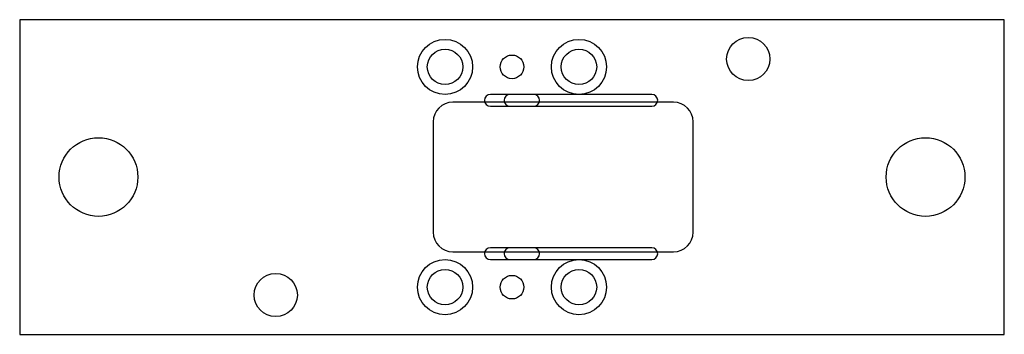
# Model space of a CAD drawing. Header units: millimetres. Extents: x -125 to 125, y -40 to 40.
import ezdxf

# ---------------------------------------------------------------- set-up
doc = ezdxf.new("R2010")
doc.units = ezdxf.units.MM

msp = doc.modelspace()

# ---------------------------------------------------------------- linework, layer by layer
at = {"layer": 'COUNTERBORE'}
for centre in [(-17, 28), (17, 28), (-17, -28), (17, -28)]:
    msp.add_circle(centre, 7, dxfattribs=at)
at = {"layer": 'HOLES'}
for centre, radius in [((60, 30), 5.5), ((-17, 28), 4.5), ((17, 28), 4.5), ((0, 28), 3), ((-105, 0), 10), ((105, 0), 10), ((-60, -30), 5.5), ((-17, -28), 4.5), ((0, -28), 3), ((17, -28), 4.5)]:
    msp.add_circle(centre, radius, dxfattribs=at)
at = {"layer": 'OUTLINE'}
for p, q in [((125, 40), (-125, 40)), ((-125, 40), (-125, -40)), ((125, -40), (125, 40)), ((41, 19), (-15, 19)), ((-20, 14), (-20, -14)), ((46, -14), (46, 14)), ((-15, -19), (41, -19)), ((-125, -40), (125, -40))]:
    msp.add_line(p, q, dxfattribs=at)
for centre, start, end in [((-15, 14), 90, 180), ((41, 14), 0, 90), ((-15, -14), 180, 270), ((41, -14), 270, 360)]:
    msp.add_arc(centre, 5, start, end, dxfattribs=at)
at = {"layer": 'POCKET'}
for p, q in [((5.5, 21), (-5.5, 21)), ((35.5, 21), (-0.5, 21)), ((-7, 19.5), (-7, 19.5)), ((-5.5, 18), (5.5, 18)), ((-2, 19.5), (-2, 19.5)), ((-0.5, 18), (35.5, 18)), ((7, 19.5), (7, 19.5)), ((37, 19.5), (37, 19.5)), ((-7, -19.5), (-7, -19.5)), ((5.5, -18), (-5.5, -18)), ((-2, -19.5), (-2, -19.5)), ((35.5, -18), (-0.5, -18)), ((7, -19.5), (7, -19.5)), ((37, -19.5), (37, -19.5)), ((-5.5, -21), (5.5, -21)), ((-0.5, -21), (35.5, -21))]:
    msp.add_line(p, q, dxfattribs=at)
for centre, start, end in [((-5.5, 19.5), 90, 180), ((-0.5, 19.5), 90, 180), ((5.5, 19.5), 0, 90), ((35.5, 19.5), 0, 90), ((-5.5, 19.5), 180, 270), ((-0.5, 19.5), 180, 270), ((5.5, 19.5), 270, 360), ((35.5, 19.5), 270, 360), ((-5.5, -19.5), 90, 180), ((-5.5, -19.5), 180, 270), ((-0.5, -19.5), 90, 180), ((-0.5, -19.5), 180, 270), ((5.5, -19.5), 0, 90), ((5.5, -19.5), 270, 360), ((35.5, -19.5), 0, 90), ((35.5, -19.5), 270, 360)]:
    msp.add_arc(centre, 1.5, start, end, dxfattribs=at)

doc.saveas('drawing.dxf')
